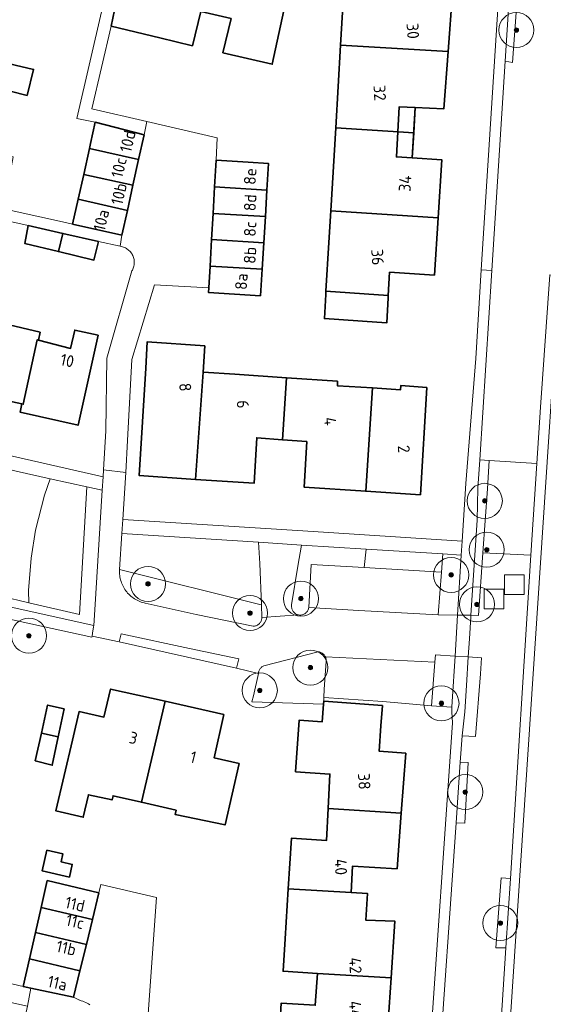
# Model space of a CAD drawing. Extents: x 154222 to 160093, y 456746 to 462495.
# Tile 60 of 254: x 157941 to 158000, y 460540 to 460652. Entities that reach past the tile are written whole.
import ezdxf
from ezdxf.enums import TextEntityAlignment as Align

# ---------------------------------------------------------------- set-up
doc = ezdxf.new("R2010")
doc.units = 0
doc.header["$LTSCALE"] = 0.75
doc.layers.get('0').update_dxf_attribs({"linetype": 'CONTINUOUS'})
for name, color, linetype, lineweight in [('B-XX-GR-BEPLANTING_CULTUUR_BODEMBEDEKKER-GV', 252, 'CONTINUOUS', 18), ('B-XX-GR-BEPLANTING_CULTUUR_HEESTERS-GV', 252, 'CONTINUOUS', 18), ('B-XX-GR-BOOM-S', 252, 'CONTINUOUS', 25), ('B-XX-GR-HAAG-GV', 252, 'CONTINUOUS', 13), ('B-XX-OG-BEBOUWING-GV', 6, 'CONTINUOUS', 35), ('B-XX-OG-BEBOUWING-T18', 1, 'CONTINUOUS', 18), ('B-XX-OG-TERREIN_CULTUURSCHEIDING-GV', 252, 'CONTINUOUS', 18), ('B-XX-OG-TERREIN_ERF-GV', 252, 'CONTINUOUS', 18), ('B-XX-RI-GWA_RIOOLPUT-S', 252, 'CONTINUOUS', 25), ('B-XX-VH-VERHARDING_BETONSTRAATSTEEN-GV', 252, 'CONTINUOUS', 18), ('B-XX-VH-VERHARDING_STRAATBAKSTEEN-GV', 252, 'CONTINUOUS', 18), ('B-XX-VH-VERHARDING_TEGEL-GV', 252, 'CONTINUOUS', 18)]:
    doc.layers.add(name, color=color, linetype=linetype, lineweight=lineweight)
doc.styles.add('NLCS-ISO-M-T18', font='NLCS-ISO.ttf', dxfattribs={"height": 1.8})

# ---------------------------------------------------------------- blocks, each defined once
blk = doc.blocks.new('SRI-PUT_INSPECTIEPUT_RIOOLPUT-SO')
at = {"color": 0, "linetype": 'ByBlock', "lineweight": 18}
blk.add_lwpolyline([(-1.125, -1.125), (1.125, -1.125), (1.125, 1.125), (-1.125, 1.125)], close=True, dxfattribs=at)
blk = doc.blocks.new('SGR-BOOM_01-SO')
at = {"linetype": 'ByBlock', "lineweight": 18}
h = blk.add_hatch(color=0, dxfattribs=at)
h.dxf.hatch_style = 1
edge = h.paths.add_edge_path()
edge.add_arc((0, 0), 0.25, 0, 360)
at = {"color": 0, "linetype": 'ByBlock', "lineweight": 18}
for radius in [2, 0.25]:
    blk.add_circle((0, 0), radius, dxfattribs=at)

msp = doc.modelspace()

# ---------------------------------------------------------------- linework, layer by layer
at = {"layer": 'B-XX-GR-BEPLANTING_CULTUUR_BODEMBEDEKKER-GV'}
for points in [[(157997.355, 460654.351), (157996.446, 460654.365), (157995.988, 460647.178), (157996.841, 460647.029)], [(157994.178, 460601.639), (157993.094, 460601.708), (157992.89, 460598.501), (157992.8, 460594.825), (157992.075, 460584.024), (157992.963, 460583.962), (157993.457, 460591.101), (157993.963, 460598.426)], [(157950.08, 460598.248), (157948.341, 460598.637), (157947.502, 460584.081), (157941.718, 460585.427), (157938.569, 460586.159), (157938.662, 460585.146), (157949.109, 460582.826), (157949.216, 460584.628)], [(157993.293, 460579.149), (157991.784, 460579.242), (157991.583, 460575.978), (157991.399, 460572.983), (157991.087, 460570.245), (157992.599, 460570.165), (157993.161, 460577.296)], [(157991.791, 460567.21), (157990.878, 460567.246), (157990.4, 460560.329), (157991.381, 460560.291)], [(157996.579, 460553.978), (157995.534, 460554.066), (157994.931, 460546.046), (157996.076, 460546.078)]]:
    msp.add_lwpolyline(points, close=True, dxfattribs=at)
at = {"layer": 'B-XX-GR-BEPLANTING_CULTUUR_HEESTERS-GV'}
for points in [[(157940.252, 460600.447), (157939.368, 460600.648), (157938.627, 460597.833), (157937.295, 460591.118), (157937.099, 460590.127), (157936.997, 460587.534), (157938.479, 460587.148), (157938.569, 460586.159), (157941.718, 460585.427), (157941.678, 460586.801), (157941.998, 460590.496), (157942.483, 460593.709), (157943.505, 460597.695), (157944.16, 460599.573)], [(157980.156, 460591.534), (157972.796, 460591.997), (157972.367, 460589.612), (157971.656, 460585.188), (157971.646, 460585.098), (157971.644, 460585.008), (157971.65, 460584.917), (157971.664, 460584.828), (157971.686, 460584.74), (157971.715, 460584.654), (157971.752, 460584.571), (157971.796, 460584.492), (157971.847, 460584.417), (157971.904, 460584.347), (157971.968, 460584.282), (157972.036, 460584.223), (157972.11, 460584.171), (157972.188, 460584.125), (157972.27, 460584.086), (157972.354, 460584.054), (157972.442, 460584.03), (157972.456, 460584.027), (157972.545, 460584.016), (157972.634, 460584.013), (157972.723, 460584.018), (157972.811, 460584.031), (157972.898, 460584.052), (157972.983, 460584.08), (157973.064, 460584.116), (157973.143, 460584.159), (157973.217, 460584.209), (157973.286, 460584.266), (157973.35, 460584.328), (157973.408, 460584.396), (157973.46, 460584.468), (157973.505, 460584.545), (157973.543, 460584.626), (157973.573, 460584.71), (157973.596, 460584.796), (157973.611, 460584.88), (157973.892, 460589.788), (157979.919, 460589.427)], [(157988.89, 460590.984), (157980.156, 460591.534), (157979.919, 460589.427), (157988.735, 460588.9)], [(157990.975, 460590.853), (157988.89, 460590.984), (157988.735, 460588.9), (157988.373, 460584.03), (157990.538, 460584.005)], [(157968.203, 460585.171), (157952.058, 460589.213), (157952.05, 460589.042), (157952.051, 460588.871), (157952.059, 460588.7), (157952.075, 460588.53), (157952.099, 460588.36), (157952.131, 460588.192), (157952.172, 460588.026), (157952.219, 460587.861), (157952.274, 460587.699), (157952.337, 460587.54), (157952.407, 460587.384), (157952.485, 460587.231), (157952.569, 460587.083), (157952.661, 460586.938), (157952.758, 460586.798), (157952.863, 460586.662), (157952.973, 460586.531), (157953.09, 460586.406), (157953.212, 460586.286), (157953.34, 460586.173), (157953.473, 460586.065), (157953.611, 460585.964), (157953.754, 460585.869), (157953.9, 460585.781), (157954.051, 460585.699), (157954.205, 460585.626), (157954.363, 460585.559), (157954.523, 460585.5), (157954.687, 460585.448), (157954.852, 460585.404), (157954.977, 460585.376), (157960.769, 460584.087), (157967.257, 460582.742), (157967.346, 460582.746), (157967.435, 460582.757), (157967.523, 460582.777), (157967.608, 460582.804), (157967.69, 460582.839), (157967.769, 460582.881), (157967.845, 460582.929), (157967.915, 460582.985), (157967.98, 460583.046), (157968.039, 460583.113), (157968.093, 460583.185), (157968.139, 460583.262), (157968.179, 460583.342), (157968.211, 460583.425), (157968.236, 460583.511), (157968.253, 460583.599), (157968.262, 460583.688), (157968.263, 460583.758), (157968.208, 460585.17)], [(157960.02, 460580.221), (157952.221, 460581.869), (157952.008, 460580.95), (157965.388, 460577.945), (157965.623, 460579.015)], [(157974.728, 460579.824), (157974.673, 460579.831), (157968.49, 460578.22), (157968.41, 460578.185), (157968.333, 460578.143), (157968.26, 460578.094), (157968.193, 460578.039), (157968.13, 460577.977), (157968.074, 460577.911), (157968.023, 460577.839), (157967.98, 460577.763), (157967.943, 460577.683), (157967.914, 460577.601), (157967.893, 460577.516), (157967.88, 460577.429), (157967.875, 460577.371), (157967.309, 460574.804), (157967.141, 460574.109), (157975.29, 460573.874), (157975.313, 460574.202), (157975.342, 460574.617), (157975.373, 460575.552), (157975.6, 460578.729), (157975.603, 460578.819), (157975.598, 460578.91), (157975.585, 460579), (157975.565, 460579.088), (157975.536, 460579.174), (157975.505, 460579.246), (157975.5, 460579.257), (157975.457, 460579.337), (157975.407, 460579.412), (157975.351, 460579.483), (157975.288, 460579.549), (157975.22, 460579.609), (157975.147, 460579.662), (157975.07, 460579.709), (157974.988, 460579.749), (157974.904, 460579.782), (157974.817, 460579.807)], [(157990.279, 460579.319), (157988.044, 460579.471), (157987.982, 460578.657), (157987.603, 460573.672), (157989.926, 460573.495), (157989.967, 460574.171)], [(157931.734, 460541.591), (157928.558, 460542.289), (157926.644, 460533.478), (157927.553, 460532.008), (157934.509, 460530.451), (157939.355, 460529.367), (157941.576, 460539.426)]]:
    msp.add_lwpolyline(points, close=True, dxfattribs=at)
at = {"layer": 'B-XX-GR-HAAG-GV'}
for points in [[(157997.355, 460654.351), (157996.446, 460654.365), (157995.988, 460647.178), (157996.841, 460647.029)], [(157994.178, 460601.639), (157993.094, 460601.708), (157992.89, 460598.501), (157992.8, 460594.825), (157992.075, 460584.024), (157992.963, 460583.962), (157993.457, 460591.101), (157993.963, 460598.426)], [(157950.08, 460598.248), (157948.341, 460598.637), (157947.502, 460584.081), (157941.718, 460585.427), (157938.569, 460586.159), (157938.662, 460585.146), (157949.109, 460582.826), (157949.216, 460584.628)], [(157993.293, 460579.149), (157991.784, 460579.242), (157991.583, 460575.978), (157991.399, 460572.983), (157991.087, 460570.245), (157992.599, 460570.165), (157993.161, 460577.296)], [(157991.791, 460567.21), (157990.878, 460567.246), (157990.4, 460560.329), (157991.381, 460560.291)], [(157996.579, 460553.978), (157995.534, 460554.066), (157994.931, 460546.046), (157996.076, 460546.078)]]:
    msp.add_lwpolyline(points, close=True, dxfattribs=at)
at = {"layer": 'B-XX-OG-BEBOUWING-GV'}
for points in [[(157952.607, 460658.043), (157951.48, 460652.99), (157951.081, 460651.2), (157956.652, 460649.849), (157960.358, 460648.95), (157961.306, 460652.858), (157963.215, 460660.977), (157956.518, 460662.482), (157955.205, 460657.4)], [(157969.435, 460659.58), (157963.215, 460660.977), (157961.306, 460652.858), (157964.751, 460652.045), (157963.835, 460648.149), (157969.456, 460646.836), (157970.946, 460653.855), (157968.36, 460654.447)], [(157984.917, 460658.238), (157977.75, 460658.624), (157977.47, 460652.785), (157977.232, 460649), (157989.485, 460648.291), (157989.996, 460655.028), (157986.97, 460655.191), (157987.128, 460658.119)], [(157933.717, 460649.22), (157929.085, 460650.269), (157928.19, 460646.32), (157929.653, 460645.988), (157928.824, 460642.33), (157936.869, 460640.493), (157937.754, 460644.236), (157941.514, 460643.285), (157942.261, 460646.244), (157933.844, 460648.218), (157933.681, 460648.256)], [(157989.485, 460648.291), (157977.232, 460649), (157976.695, 460639.589), (157985.575, 460639.031), (157985.74, 460641.909), (157988.99, 460641.751)], [(157985.74, 460641.909), (157983.924, 460641.998), (157983.76, 460639.145), (157983.595, 460636.26), (157985.41, 460636.146)], [(157954.836, 460638.797), (157949.287, 460640.224), (157948.745, 460637.783), (157948.618, 460637.21), (157954.217, 460635.975)], [(157985.575, 460639.031), (157976.695, 460639.589), (157976.131, 460630.138), (157988.341, 460629.316), (157988.76, 460635.937), (157985.41, 460636.147)], [(157954.217, 460635.975), (157948.618, 460637.21), (157947.963, 460634.259), (157953.576, 460633.052)], [(157966.717, 460635.654), (157963.058, 460635.886), (157962.885, 460632.841), (157968.849, 460632.483), (157969.037, 460635.507)], [(157953.576, 460633.052), (157947.963, 460634.259), (157947.337, 460631.44), (157952.94, 460630.153)], [(157968.849, 460632.483), (157962.885, 460632.841), (157962.713, 460629.826), (157968.662, 460629.469)], [(157952.94, 460630.153), (157947.337, 460631.44), (157946.707, 460628.6), (157952.325, 460627.352)], [(157968.662, 460629.469), (157962.713, 460629.826), (157962.543, 460626.841), (157968.477, 460626.484)], [(157988.341, 460629.316), (157976.131, 460630.138), (157975.892, 460626.519), (157975.57, 460620.94), (157982.674, 460620.478), (157982.824, 460623.108), (157987.927, 460622.786)], [(157945.591, 460627.547), (157941.652, 460628.432), (157941.244, 460626.398), (157945.089, 460625.478)], [(157949.644, 460626.637), (157945.591, 460627.547), (157945.089, 460625.478), (157949.137, 460624.51)], [(157968.477, 460626.484), (157962.543, 460626.841), (157962.371, 460623.826), (157968.29, 460623.47)], [(157968.29, 460623.47), (157962.371, 460623.826), (157962.23, 460621.345), (157962.199, 460620.8), (157968.101, 460620.426)], [(157982.674, 460620.478), (157975.57, 460620.94), (157975.55, 460620.591), (157975.391, 460617.83), (157981.356, 460617.412), (157982.495, 460617.332), (157982.658, 460620.19)], [(157943.009, 460616.264), (157936.683, 460617.769), (157934.834, 460609.4), (157940.922, 460608.095), (157941.069, 460608.063), (157942.665, 460615.422), (157942.811, 460615.388)], [(157949.628, 460615.937), (157946.943, 460616.525), (157946.48, 460614.434), (157942.811, 460615.388), (157942.665, 460615.422), (157941.069, 460608.063), (157940.922, 460608.095), (157940.716, 460607.158), (157947.324, 460605.675)], [(157961.775, 460614.729), (157955.212, 460615.19), (157955.029, 460612.164), (157954.29, 460599.925), (157960.711, 460599.495), (157961.566, 460611.736)], [(157965.172, 460611.483), (157961.566, 460611.736), (157960.711, 460599.495), (157967.372, 460599.049), (157967.685, 460604.237), (157970.611, 460604.018), (157971.065, 460611.078)], [(157976.891, 460610.678), (157971.065, 460611.078), (157970.611, 460604.018), (157973.375, 460603.811), (157973.1, 460598.585), (157980.099, 460598.134), (157980.867, 460609.916), (157976.869, 460610.179)], [(157987.072, 460609.972), (157984.108, 460610.204), (157984.078, 460609.705), (157980.867, 460609.916), (157980.099, 460598.134), (157986.333, 460597.733)], [(157957.24, 460574.188), (157951.036, 460575.584), (157950.264, 460572.375), (157947.44, 460573.011), (157947.026, 460571.233), (157946.685, 460569.767), (157944.804, 460561.682), (157947.909, 460560.966), (157948.499, 460563.524), (157951.208, 460562.926), (157951.32, 460563.413), (157954.538, 460562.672)], [(157945.725, 460573.304), (157943.846, 460573.742), (157943.141, 460570.548), (157945.055, 460570.126)], [(157963.929, 460572.683), (157957.24, 460574.188), (157954.538, 460562.672), (157958.485, 460561.764), (157958.379, 460561.276), (157964.071, 460560.083), (157965.678, 460567.08), (157962.83, 460567.737)], [(157982.002, 460573.699), (157975.313, 460574.202), (157975.29, 460573.874), (157975.148, 460571.856), (157972.528, 460572.04), (157972.115, 460566.149), (157976.018, 460565.872), (157975.82, 460561.971), (157984.147, 460561.442), (157984.656, 460568.265), (157981.635, 460568.477), (157981.84, 460571.397)], [(157945.055, 460570.126), (157943.141, 460570.548), (157942.445, 460567.393), (157944.374, 460566.893)], [(157984.147, 460561.442), (157975.82, 460561.971), (157975.619, 460558.306), (157971.632, 460558.555), (157971.272, 460552.805), (157978.43, 460552.362), (157978.595, 460555.387), (157983.673, 460555.077)], [(157943.76, 460557.205), (157943.217, 460554.863), (157946.333, 460554.138), (157946.666, 460555.582), (157945.386, 460555.877), (157945.595, 460556.782)], [(157949.704, 460552.319), (157943.809, 460553.733), (157943.114, 460550.671), (157948.964, 460549.298)], [(157978.43, 460552.362), (157971.272, 460552.805), (157970.915, 460547.097), (157970.692, 460543.385), (157974.588, 460543.149), (157982.989, 460542.641), (157983.43, 460549.101), (157980.106, 460549.236), (157980.312, 460552.245)], [(157948.964, 460549.298), (157943.114, 460550.671), (157942.463, 460547.804), (157948.266, 460546.451)], [(157948.266, 460546.451), (157942.463, 460547.804), (157941.781, 460544.798), (157947.533, 460543.458)], [(157947.533, 460543.458), (157941.781, 460544.798), (157941.069, 460541.658), (157941.938, 460541.472), (157946.791, 460540.431)], [(157982.989, 460542.641), (157974.588, 460543.149), (157974.351, 460539.519), (157970.474, 460539.771), (157970.106, 460533.82), (157977.122, 460533.36), (157977.444, 460536.297), (157982.534, 460535.962)]]:
    msp.add_lwpolyline(points, close=True, dxfattribs=at)
at = {"layer": 'B-XX-OG-TERREIN_CULTUURSCHEIDING-GV'}
for points in [[(157948.341, 460598.637), (157944.16, 460599.573), (157943.505, 460597.695), (157942.483, 460593.709), (157941.998, 460590.496), (157941.678, 460586.801), (157941.718, 460585.427), (157947.502, 460584.081)], [(157967.901, 460592.342), (157952.327, 460593.324), (157952.058, 460589.213), (157968.203, 460585.171), (157968.208, 460585.17), (157968.025, 460589.889)]]:
    msp.add_lwpolyline(points, close=True, dxfattribs=at)
at = {"layer": 'B-XX-OG-TERREIN_ERF-GV'}
for points in [[(157961.306, 460652.858), (157960.358, 460648.95), (157956.652, 460649.849), (157951.081, 460651.2), (157948.898, 460641.759), (157955.165, 460640.305), (157963.189, 460638.446), (157963.058, 460635.886), (157966.717, 460635.654), (157969.037, 460635.507), (157968.849, 460632.483), (157968.662, 460629.469), (157968.477, 460626.484), (157968.29, 460623.47), (157968.101, 460620.426), (157962.199, 460620.8), (157962.23, 460621.345), (157956.041, 460621.695), (157953.431, 460613.167), (157952.973, 460603.922), (157952.754, 460600.282), (157952.432, 460594.924), (157972.919, 460593.639), (157991.105, 460592.459), (157991.516, 460599.011), (157992.627, 460613.288), (157993.269, 460623.394), (157995.499, 460658.516)], [(157989.996, 460655.028), (157989.485, 460648.291), (157988.99, 460641.751), (157985.74, 460641.909), (157985.575, 460639.031), (157985.41, 460636.147), (157988.76, 460635.937), (157988.341, 460629.316), (157987.927, 460622.786), (157982.824, 460623.108), (157982.674, 460620.478), (157982.658, 460620.19), (157982.495, 460617.332), (157981.356, 460617.412), (157975.391, 460617.83), (157975.55, 460620.591), (157975.57, 460620.94), (157975.892, 460626.519), (157976.131, 460630.138), (157976.695, 460639.589), (157977.232, 460649), (157977.47, 460652.785)], [(157933.13, 460631.614), (157945.89, 460628.781), (157946.707, 460628.6), (157947.337, 460631.44), (157947.963, 460634.259), (157948.618, 460637.21), (157948.745, 460637.783), (157949.287, 460640.224), (157947.166, 460640.669), (157950.09, 460653.32)], [(157970.946, 460653.855), (157969.456, 460646.836), (157963.835, 460648.149), (157964.751, 460652.045)], [(157916.136, 460607.52), (157950.19, 460599.783), (157950.236, 460600.583), (157950.491, 460605.036), (157950.606, 460613.318), (157953.461, 460623.262), (157953.521, 460623.369), (157953.573, 460623.479), (157953.618, 460623.593), (157953.656, 460623.71), (157953.686, 460623.828), (157953.708, 460623.949), (157953.722, 460624.07), (157953.728, 460624.192), (157953.726, 460624.315), (157953.716, 460624.437), (157953.699, 460624.558), (157953.673, 460624.677), (157953.64, 460624.795), (157953.599, 460624.911), (157953.55, 460625.023), (157953.495, 460625.132), (157953.432, 460625.237), (157953.363, 460625.338), (157953.287, 460625.434), (157953.205, 460625.525), (157953.117, 460625.61), (157953.024, 460625.69), (157952.926, 460625.763), (157952.823, 460625.829), (157952.716, 460625.889), (157952.606, 460625.942), (157952.492, 460625.987), (157952.376, 460626.025), (157952.257, 460626.055), (157952.137, 460626.077), (157952.118, 460626.08), (157949.644, 460626.637), (157949.137, 460624.51), (157945.089, 460625.478), (157941.244, 460626.398), (157941.652, 460628.432), (157936.988, 460629.481)], [(158002.169, 460622.757), (158000, 460589.993), (157996.357, 460534.725)], [(157970.106, 460533.82), (157970.474, 460539.771), (157974.351, 460539.519), (157974.588, 460543.149), (157970.692, 460543.385), (157970.915, 460547.097), (157971.272, 460552.805), (157971.632, 460558.555), (157975.619, 460558.306), (157975.82, 460561.971), (157976.018, 460565.872), (157972.115, 460566.149), (157972.528, 460572.04), (157975.148, 460571.856), (157975.29, 460573.874), (157967.141, 460574.109), (157967.309, 460574.804), (157967.875, 460577.371), (157965.388, 460577.945), (157952.008, 460580.95), (157948.931, 460581.625), (157948.894, 460581.508), (157925.903, 460586.517)], [(157987.276, 460532.653), (157989.986, 460571.72), (157989.894, 460572.974), (157989.926, 460573.495), (157987.603, 460573.672), (157982.033, 460574.148), (157975.342, 460574.617), (157975.313, 460574.202), (157982.002, 460573.699), (157981.84, 460571.397), (157981.635, 460568.477), (157984.656, 460568.265), (157984.147, 460561.442), (157983.673, 460555.077), (157978.595, 460555.387), (157978.43, 460552.362), (157980.312, 460552.245), (157980.106, 460549.236), (157983.43, 460549.101), (157982.989, 460542.641), (157982.534, 460535.962)], [(157919.19, 460546.732), (157941.069, 460541.658), (157941.781, 460544.798), (157942.463, 460547.804), (157943.114, 460550.671), (157943.809, 460553.733), (157949.704, 460552.319), (157949.931, 460553.299), (157956.271, 460551.823), (157955.035, 460534.822)]]:
    msp.add_lwpolyline(points, dxfattribs=at)
for points in [[(157936.869, 460640.493), (157936.089, 460637.193), (157939.937, 460636.267), (157939.403, 460633.406), (157927.41, 460636.089), (157928.824, 460642.33), (157929.653, 460645.988), (157928.19, 460646.32), (157929.085, 460650.269), (157933.717, 460649.22), (157933.681, 460648.256), (157933.844, 460648.218), (157942.261, 460646.244), (157941.514, 460643.285), (157937.754, 460644.236)], [(157949.628, 460615.937), (157947.324, 460605.675), (157940.716, 460607.158), (157940.922, 460608.095), (157934.834, 460609.4), (157928.516, 460610.755), (157928.322, 460609.806), (157923.663, 460610.801), (157923.37, 460609.432), (157920.519, 460610.04), (157921.268, 460613.548), (157922.007, 460613.39), (157922.964, 460617.869), (157921.389, 460618.205), (157922.242, 460622.195), (157927.037, 460621.172), (157926.485, 460619.156), (157930.224, 460618.313), (157930.448, 460619.253), (157936.683, 460617.769), (157943.009, 460616.264), (157942.811, 460615.388), (157946.48, 460614.434), (157946.943, 460616.525)], [(157971.065, 460611.078), (157976.891, 460610.678), (157976.869, 460610.179), (157980.867, 460609.916), (157984.078, 460609.705), (157984.108, 460610.204), (157987.072, 460609.972), (157986.333, 460597.733), (157980.099, 460598.134), (157973.1, 460598.585), (157973.375, 460603.811), (157970.611, 460604.018), (157967.685, 460604.237), (157967.372, 460599.049), (157960.711, 460599.495), (157954.29, 460599.925), (157955.029, 460612.164), (157955.212, 460615.19), (157961.775, 460614.729), (157961.566, 460611.736), (157965.172, 460611.483)], [(157957.24, 460574.188), (157963.929, 460572.683), (157962.83, 460567.737), (157965.678, 460567.08), (157964.071, 460560.083), (157958.379, 460561.276), (157958.485, 460561.764), (157954.538, 460562.672), (157951.32, 460563.413), (157951.208, 460562.926), (157948.499, 460563.524), (157947.909, 460560.966), (157944.804, 460561.682), (157946.685, 460569.767), (157947.026, 460571.233), (157947.44, 460573.011), (157950.264, 460572.375), (157951.036, 460575.584)], [(157943.141, 460570.548), (157943.846, 460573.742), (157945.725, 460573.304), (157945.055, 460570.126), (157944.374, 460566.893), (157942.445, 460567.393)], [(157943.76, 460557.205), (157945.595, 460556.782), (157945.386, 460555.877), (157946.666, 460555.582), (157946.333, 460554.138), (157943.217, 460554.863)]]:
    msp.add_lwpolyline(points, close=True, dxfattribs=at)
at = {"layer": 'B-XX-VH-VERHARDING_BETONSTRAATSTEEN-GV'}
msp.add_lwpolyline([(157963.189, 460638.446), (157955.165, 460640.305), (157954.836, 460638.797), (157954.217, 460635.975), (157953.576, 460633.052), (157952.94, 460630.153), (157952.325, 460627.352), (157952.118, 460626.08), (157952.137, 460626.077), (157952.257, 460626.055), (157952.376, 460626.025), (157952.492, 460625.987), (157952.606, 460625.942), (157952.716, 460625.889), (157952.823, 460625.829), (157952.926, 460625.763), (157953.024, 460625.69), (157953.117, 460625.61), (157953.205, 460625.525), (157953.287, 460625.434), (157953.363, 460625.338), (157953.432, 460625.237), (157953.495, 460625.132), (157953.55, 460625.023), (157953.599, 460624.911), (157953.64, 460624.795), (157953.673, 460624.677), (157953.699, 460624.558), (157953.716, 460624.437), (157953.726, 460624.315), (157953.728, 460624.192), (157953.722, 460624.07), (157953.708, 460623.949), (157953.686, 460623.828), (157953.656, 460623.71), (157953.618, 460623.593), (157953.573, 460623.479), (157953.521, 460623.369), (157953.461, 460623.262), (157950.606, 460613.318), (157950.491, 460605.036), (157950.236, 460600.583), (157952.754, 460600.282), (157952.973, 460603.922), (157953.431, 460613.167), (157956.041, 460621.695), (157962.23, 460621.345), (157962.371, 460623.826), (157962.543, 460626.841), (157962.713, 460629.826), (157962.885, 460632.841), (157963.058, 460635.886)], close=True, dxfattribs=at)
msp.add_lwpolyline([(157955.035, 460534.822), (157956.271, 460551.823), (157949.931, 460553.299), (157949.704, 460552.319), (157948.964, 460549.298), (157948.266, 460546.451), (157947.533, 460543.458), (157946.791, 460540.431), (157947.498, 460540.083), (157947.511, 460540.08), (157947.685, 460540.029), (157947.856, 460539.97), (157948.025, 460539.904), (157948.19, 460539.831), (157948.352, 460539.75), (157948.511, 460539.662), (157948.665, 460539.568)], dxfattribs=at)
at = {"layer": 'B-XX-VH-VERHARDING_STRAATBAKSTEEN-GV'}
for points in [[(157997.355, 460654.351), (157996.841, 460647.029), (157995.988, 460647.178), (157994.469, 460623.304), (157993.094, 460601.708), (157994.178, 460601.639), (157999.591, 460601.294), (158000, 460607.724), (158001.073, 460622.824)], [(157995.358, 460534.781), (157996.076, 460546.078), (157994.931, 460546.046), (157995.534, 460554.066), (157996.579, 460553.978), (157998.925, 460590.833), (157993.457, 460591.101), (157992.963, 460583.962), (157992.075, 460584.024), (157992.062, 460583.826), (157991.909, 460581.311), (157991.784, 460579.242), (157993.293, 460579.149), (157993.161, 460577.296), (157992.599, 460570.165), (157991.087, 460570.245), (157990.878, 460567.246), (157991.791, 460567.21), (157991.381, 460560.291), (157990.4, 460560.329), (157988.331, 460530.439)]]:
    msp.add_lwpolyline(points, dxfattribs=at)
for points in [[(157999.591, 460601.294), (157994.178, 460601.639), (157993.963, 460598.426), (157993.457, 460591.101), (157998.925, 460590.833)], [(157952.754, 460600.282), (157950.236, 460600.583), (157950.19, 460599.783), (157950.08, 460598.248), (157949.216, 460584.628), (157949.109, 460582.826), (157949.088, 460582.685), (157948.981, 460581.962), (157948.931, 460581.625), (157952.008, 460580.95), (157952.221, 460581.869), (157960.02, 460580.221), (157965.623, 460579.015), (157965.388, 460577.945), (157967.875, 460577.371), (157967.88, 460577.429), (157967.893, 460577.516), (157967.914, 460577.601), (157967.943, 460577.683), (157967.98, 460577.763), (157968.023, 460577.839), (157968.074, 460577.911), (157968.13, 460577.977), (157968.193, 460578.039), (157968.26, 460578.094), (157968.333, 460578.143), (157968.41, 460578.185), (157968.49, 460578.22), (157974.673, 460579.831), (157974.728, 460579.824), (157974.817, 460579.807), (157974.904, 460579.782), (157974.988, 460579.749), (157975.07, 460579.709), (157975.147, 460579.662), (157975.22, 460579.609), (157975.288, 460579.549), (157975.351, 460579.483), (157975.407, 460579.412), (157975.457, 460579.337), (157975.5, 460579.257), (157975.505, 460579.246), (157987.982, 460578.657), (157988.044, 460579.471), (157990.279, 460579.319), (157990.538, 460584.005), (157988.373, 460584.03), (157979.314, 460584.552), (157973.611, 460584.88), (157973.596, 460584.796), (157973.573, 460584.71), (157973.543, 460584.626), (157973.505, 460584.545), (157973.46, 460584.468), (157973.408, 460584.396), (157973.35, 460584.328), (157973.286, 460584.266), (157973.217, 460584.209), (157973.143, 460584.159), (157973.064, 460584.116), (157972.983, 460584.08), (157972.898, 460584.052), (157972.811, 460584.031), (157972.723, 460584.018), (157972.634, 460584.013), (157972.545, 460584.016), (157972.456, 460584.027), (157968.263, 460583.758), (157968.262, 460583.688), (157968.253, 460583.599), (157968.236, 460583.511), (157968.211, 460583.425), (157968.179, 460583.342), (157968.139, 460583.262), (157968.093, 460583.185), (157968.039, 460583.113), (157967.98, 460583.046), (157967.915, 460582.985), (157967.845, 460582.929), (157967.769, 460582.881), (157967.69, 460582.839), (157967.608, 460582.804), (157967.523, 460582.777), (157967.435, 460582.757), (157967.346, 460582.746), (157967.257, 460582.742), (157960.769, 460584.087), (157954.977, 460585.376), (157954.852, 460585.404), (157954.687, 460585.448), (157954.523, 460585.5), (157954.363, 460585.559), (157954.205, 460585.626), (157954.051, 460585.699), (157953.9, 460585.781), (157953.754, 460585.869), (157953.611, 460585.964), (157953.473, 460586.065), (157953.34, 460586.173), (157953.212, 460586.286), (157953.09, 460586.406), (157952.973, 460586.531), (157952.863, 460586.662), (157952.758, 460586.798), (157952.661, 460586.938), (157952.569, 460587.083), (157952.485, 460587.231), (157952.407, 460587.384), (157952.337, 460587.54), (157952.274, 460587.699), (157952.219, 460587.861), (157952.172, 460588.026), (157952.131, 460588.192), (157952.099, 460588.36), (157952.075, 460588.53), (157952.059, 460588.7), (157952.051, 460588.871), (157952.05, 460589.042), (157952.058, 460589.213), (157952.327, 460593.324), (157952.432, 460594.924)], [(157972.796, 460591.997), (157967.901, 460592.342), (157968.025, 460589.889), (157968.208, 460585.17), (157968.263, 460583.758), (157972.456, 460584.027), (157972.442, 460584.03), (157972.354, 460584.054), (157972.27, 460584.086), (157972.188, 460584.125), (157972.11, 460584.171), (157972.036, 460584.223), (157971.968, 460584.282), (157971.904, 460584.347), (157971.847, 460584.417), (157971.796, 460584.492), (157971.752, 460584.571), (157971.715, 460584.654), (157971.686, 460584.74), (157971.664, 460584.828), (157971.65, 460584.917), (157971.644, 460585.008), (157971.646, 460585.098), (157971.656, 460585.188), (157972.367, 460589.612)], [(157979.919, 460589.427), (157973.892, 460589.788), (157973.611, 460584.88), (157979.314, 460584.552), (157988.373, 460584.03), (157988.735, 460588.9)], [(157987.982, 460578.657), (157975.505, 460579.246), (157975.536, 460579.174), (157975.565, 460579.088), (157975.585, 460579), (157975.598, 460578.91), (157975.603, 460578.819), (157975.6, 460578.729), (157975.373, 460575.552), (157975.342, 460574.617), (157982.033, 460574.148), (157987.603, 460573.672)]]:
    msp.add_lwpolyline(points, close=True, dxfattribs=at)
at = {"layer": 'B-XX-VH-VERHARDING_TEGEL-GV'}
for points in [[(157998.372, 460660.226), (157996.843, 460660.336), (157996.821, 460659.893), (157995.596, 460660.024), (157995.499, 460658.516), (157993.269, 460623.394), (157994.469, 460623.304), (157995.988, 460647.178), (157996.446, 460654.365), (157996.673, 460657.932), (157998.126, 460657.804)], [(157951.48, 460652.99), (157950.09, 460653.32), (157947.166, 460640.669), (157949.287, 460640.224), (157954.836, 460638.797), (157955.165, 460640.305), (157948.898, 460641.759), (157951.081, 460651.2)], [(157945.89, 460628.781), (157933.13, 460631.614), (157932.81, 460630.42), (157933.074, 460630.36), (157936.988, 460629.481), (157941.652, 460628.432), (157945.591, 460627.547), (157949.644, 460626.637), (157952.118, 460626.08), (157952.325, 460627.352), (157946.707, 460628.6)], [(157994.469, 460623.304), (157993.269, 460623.394), (157992.627, 460613.288), (157991.516, 460599.011), (157991.105, 460592.459), (157990.975, 460590.853), (157990.538, 460584.005), (157992.075, 460584.024), (157992.8, 460594.825), (157992.89, 460598.501), (157993.094, 460601.708)], [(157972.919, 460593.639), (157952.432, 460594.924), (157952.327, 460593.324), (157967.901, 460592.342), (157972.796, 460591.997), (157980.156, 460591.534), (157988.89, 460590.984), (157990.975, 460590.853), (157991.105, 460592.459)], [(157992.062, 460583.826), (157992.075, 460584.024), (157990.538, 460584.005), (157990.279, 460579.319), (157991.784, 460579.242), (157991.909, 460581.311)]]:
    msp.add_lwpolyline(points, close=True, dxfattribs=at)
for points in [[(157996.357, 460534.725), (158000, 460589.993), (158002.169, 460622.757), (158001.073, 460622.824), (158000, 460607.724), (157999.591, 460601.294), (157998.925, 460590.833), (157996.579, 460553.978), (157996.076, 460546.078), (157995.358, 460534.781)], [(157940.252, 460600.447), (157944.16, 460599.573), (157948.341, 460598.637), (157950.08, 460598.248), (157950.19, 460599.783), (157916.136, 460607.52)], [(157925.903, 460586.517), (157948.894, 460581.508), (157948.931, 460581.625), (157948.981, 460581.962), (157949.088, 460582.685), (157949.109, 460582.826), (157938.662, 460585.146)], [(157988.331, 460530.439), (157990.4, 460560.329), (157990.878, 460567.246), (157991.087, 460570.245), (157991.399, 460572.983), (157991.583, 460575.978), (157991.784, 460579.242), (157990.279, 460579.319), (157989.967, 460574.171), (157989.926, 460573.495), (157989.894, 460572.974), (157989.986, 460571.72), (157987.276, 460532.653)], [(157931.734, 460541.591), (157941.576, 460539.426), (157941.938, 460541.472), (157941.069, 460541.658), (157919.19, 460546.732)], [(157948.665, 460539.568), (157948.511, 460539.662), (157948.352, 460539.75), (157948.19, 460539.831), (157948.025, 460539.904), (157947.856, 460539.97), (157947.685, 460540.029), (157947.511, 460540.08), (157947.498, 460540.083), (157946.791, 460540.431), (157941.938, 460541.472), (157941.576, 460539.426)]]:
    msp.add_lwpolyline(points, dxfattribs=at)

# ---------------------------------------------------------------- block references
at = {"layer": 'B-XX-GR-BOOM-S'}
for p in [(157997.272, 460650.736), (157993.666, 460597.043), (157993.888, 460591.47), (157989.835, 460588.6), (157955.292, 460587.575), (157972.712, 460585.898), (157992.774, 460585.229), (157966.916, 460584.245), (157941.726, 460581.662), (157973.793, 460578.024), (157968.03, 460575.421), (157988.728, 460573.949), (157991.436, 460563.829), (157995.449, 460548.894)]:
    msp.add_blockref('SGR-BOOM_01-SO', p, dxfattribs=at)
at = {"layer": 'B-XX-RI-GWA_RIOOLPUT-S'}
for p in [(157997.019, 460587.481), (157994.705, 460585.84)]:
    msp.add_blockref('SRI-PUT_INSPECTIEPUT_RIOOLPUT-SO', p, dxfattribs=at)

# ---------------------------------------------------------------- texts
at = {"layer": 'B-XX-OG-BEBOUWING-T18', "style": 'NLCS-ISO-M-T18'}
for s, rotation, p in [('30', 273.8, (157985.474, 460650.632)), ('32', 273.8, (157981.704, 460643.563)), ('10d', 77, (157952.979, 460638.05)), ('10c', 77, (157951.979, 460635.05)), ('8e', 86.4, (157966.929, 460634.05)), ('34', 86.4, (157984.581, 460633.242)), ('10b', 77, (157951.979, 460632.05)), ('8d', 86.4, (157966.929, 460631.05)), ('10a', 77, (157949.967, 460629.05)), ('8c', 86.4, (157966.929, 460628.05)), ('8b', 86.4, (157966.917, 460625.05)), ('36', 273.8, (157981.449, 460624.839)), ('8a', 86.4, (157965.929, 460622.05)), ('10', 347.9, (157946.095, 460613.045)), ('8', 274.4, (157959.535, 460610.005)), ('6', 274.4, (157966.098, 460608.06)), ('4', 274.4, (157976.052, 460606.115)), ('2', 274.4, (157984.449, 460602.953)), ('3', 346, (157953.629, 460570.003)), ('1', 346, (157960.447, 460567.815)), ('38', 273.1, (157979.929, 460565.05)), ('40', 273.1, (157977.268, 460555.291)), ('11d', 347.3, (157946.979, 460551.05)), ('11c', 347.3, (157946.979, 460549.05)), ('11b', 347.3, (157945.979, 460546.05)), ('42', 273.1, (157978.929, 460544.05)), ('11a', 347.3, (157944.967, 460542.05)), ('44', 273.1, (157978.917, 460539.05))]:
    msp.add_text(s, height=1.35, rotation=rotation, dxfattribs=at).set_placement(p, align=Align.MIDDLE_CENTER)

doc.saveas('drawing.dxf')
